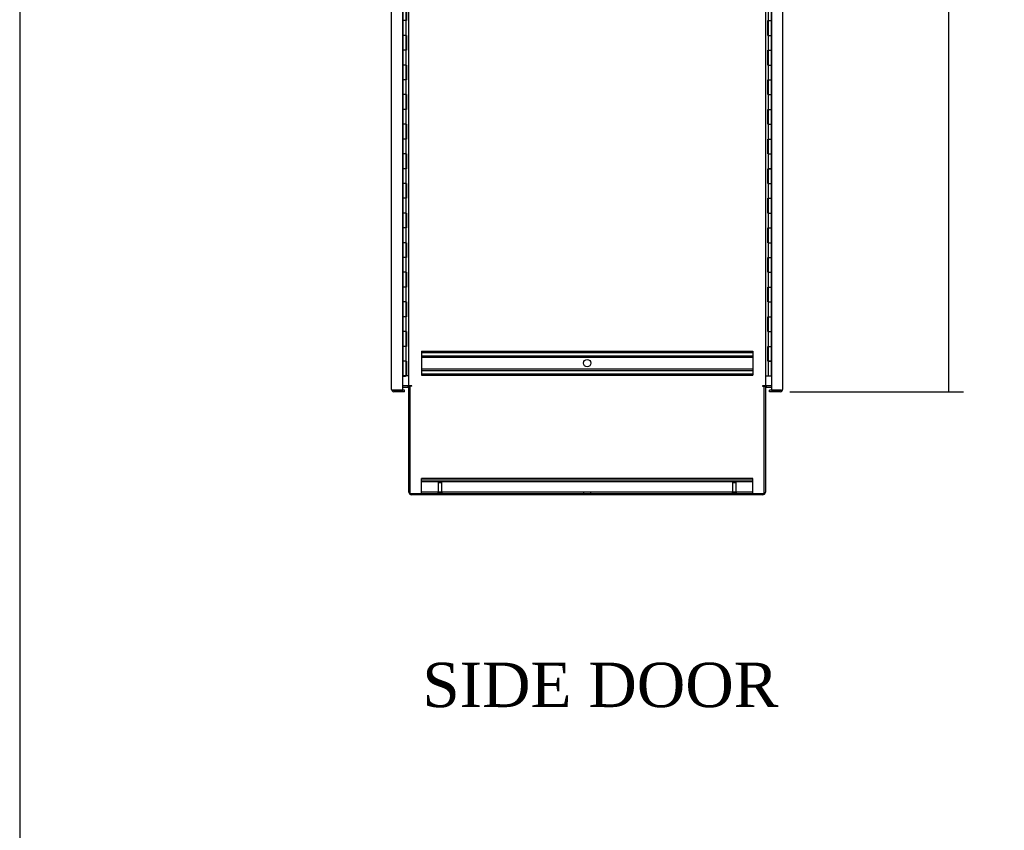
# Model space of a CAD drawing. Header units: inches. Extents: x 68 to 604, y 20 to 380.
# Tile 1 of 16: x 68 to 135, y 133 to 187. Entities that reach past the tile are written whole.
import ezdxf
from ezdxf.enums import TextEntityAlignment as Align
from ezdxf.lldxf.tags import DXFTag

# ---------------------------------------------------------------- set-up
doc = ezdxf.new("R2010")
doc.units = ezdxf.units.IN
doc.header["$MEASUREMENT"] = 0
for name, color, linetype in [('COM42890-3', 7, 'Continuous'), ('COM44037', 7, 'Continuous'), ('COM54578-60', 7, 'Continuous'), ('COM56746-4', 7, 'Continuous'), ('COM70839-3', 7, 'Continuous'), ('COM71117-3', 7, 'Continuous'), ('COM71119-1', 7, 'Continuous'), ('Default', 7, 'Continuous'), ('GSK11033', 7, 'Continuous'), ('STD21878', 7, 'Continuous')]:
    doc.layers.add(name, color=color, linetype=linetype)
doc.styles.add('SEACAD_Times_New_Roman', font='times.ttf')
tags = doc.linetypes.add('HIDDEN2', pattern=[0.1875, 0.125, -0.0625]).pattern_tags.tags
tags[6:7] = [DXFTag(74, 4), DXFTag(75, 0), DXFTag(340, '0'), DXFTag(46, 0.0), DXFTag(50, 0.0), DXFTag(44, 0.0), DXFTag(45, 0.0)]
tags[4:5] = [DXFTag(74, 4), DXFTag(75, 0), DXFTag(340, '0'), DXFTag(46, 0.0), DXFTag(50, 0.0), DXFTag(44, 0.0), DXFTag(45, 0.0)]
doc.dimstyles.new('HAMMOND_(STH_-_540x360)', dxfattribs={"dimtxt": 2, "dimasz": 2.5, "dimexe": 1, "dimexo": 1, "dimgap": 0.5, "dimtad": 0, "dimtih": 1, "dimtoh": 1, "dimzin": 0, "dimdsep": 46, "dimtxsty": 'SEACAD_Times_New_Roman', "dimblk1": '_SE_FILLED', "dimblk2": '_SE_FILLED', "dimsah": 1, "dimcen": 1, "dimadec": 0, "dimazin": 0, "dimtfac": 0.8, "dimtofl": 0, "dimtmove": 0, "dimatfit": 3, "dimfxl": 0, "dimtolj": 1, "dimtzin": 0, "dimarcsym": 0})

# ---------------------------------------------------------------- blocks, each defined once
blk = doc.blocks.new('SE4')
at = {"layer": 'COM42890-3', "color": 7, "linetype": 'HIDDEN2'}
for p, q in [((29.136, 143.14), (29.136, 143.002)), ((29.136, 143.14), (51.511, 143.14)), ((29.136, 143.045), (51.511, 143.045)), ((29.136, 143.002), (29.136, 141.653)), ((51.511, 143.14), (51.511, 143.002)), ((51.511, 143.002), (51.511, 141.653)), ((29.136, 142.821), (51.511, 142.821)), ((29.136, 142.726), (51.511, 142.726)), ((29.136, 141.929), (51.511, 141.929)), ((29.136, 141.834), (51.511, 141.834)), ((29.136, 141.653), (29.136, 141.515)), ((29.136, 141.61), (51.511, 141.61)), ((51.511, 141.653), (51.511, 141.515)), ((29.136, 141.515), (51.511, 141.515)), ((29.136, 134.384), (29.136, 134.522)), ((51.511, 134.522), (29.136, 134.522)), ((51.511, 134.427), (29.136, 134.427)), ((29.136, 133.66), (29.136, 134.384)), ((51.511, 134.301), (29.136, 134.301)), ((51.511, 134.384), (51.511, 134.522)), ((51.511, 133.66), (51.511, 134.384)), ((29.136, 133.522), (29.136, 133.66)), ((51.511, 133.617), (29.136, 133.617)), ((40.073, 133.617), (40.073, 133.522)), ((40.573, 133.522), (40.573, 133.617)), ((51.511, 133.522), (51.511, 133.66))]:
    blk.add_line(p, q, dxfattribs=at)
blk.add_circle((40.323, 142.327), 0.25, dxfattribs=at)
at = {"layer": 'COM44037', "color": 7, "linetype": 'Continuous'}
for p, q in [((52.77, 202.426), (52.77, 140.491)), ((53.515, 202.378), (53.515, 140.539)), ((52.64, 140.396), (52.64, 140.491)), ((53.17, 140.491), (52.64, 140.491)), ((53.372, 140.396), (52.64, 140.396)), ((52.77, 140.491), (53.372, 140.491)), ((53.372, 140.491), (53.372, 140.491)), ((53.372, 140.491), (53.486, 140.491)), ((53.372, 140.491), (53.435, 140.491)), ((53.435, 140.491), (53.486, 140.452)), ((53.515, 140.539), (53.515, 140.539)), ((53.515, 140.539), (53.515, 140.539)), ((53.515, 140.539), (53.515, 140.539))]:
    blk.add_line(p, q, dxfattribs=at)
for start, end in [(270, 322.49641), (322.49641, 359.84393), (359.92383, 0)]:
    blk.add_arc((53.372, 140.539), 0.143, start, end, dxfattribs=at)
blk.add_open_spline([(53.486, 140.491), (53.495, 140.499), (53.503, 140.507), (53.51, 140.519), (53.512, 140.523), (53.515, 140.531), (53.515, 140.535), (53.515, 140.539)], degree=3, knots=[0, 0, 0, 0, 0.5, 0.5, 0.75, 0.75, 1, 1, 1, 1], dxfattribs=at)
at = {"layer": 'COM54578-60', "color": 7, "linetype": 'Continuous'}
for p, q in [((27.878, 166.458), (27.878, 165.457)), ((28.112, 165.458), (28.112, 166.458)), ((28.121, 165.458), (28.121, 166.458)), ((28.126, 166.458), (28.126, 165.458)), ((52.565, 165.458), (52.565, 166.458)), ((52.768, 165.458), (52.768, 166.458)), ((28.082, 165.458), (27.878, 165.458)), ((27.878, 165.458), (27.878, 164.458)), ((28.112, 165.457), (27.878, 165.457)), ((28.082, 165.458), (28.082, 164.458)), ((28.126, 165.458), (28.082, 165.458)), ((52.521, 164.458), (52.521, 165.458)), ((52.521, 165.458), (52.565, 165.458)), ((52.525, 165.458), (52.525, 164.458)), ((52.534, 165.459), (52.768, 165.459)), ((52.534, 165.458), (52.534, 164.458)), ((52.565, 165.458), (52.768, 165.458)), ((52.768, 164.458), (52.768, 165.459)), ((27.878, 164.458), (27.878, 163.457)), ((28.082, 164.458), (27.878, 164.458)), ((28.082, 164.458), (27.878, 164.458)), ((28.126, 164.458), (28.082, 164.458)), ((28.112, 163.458), (28.112, 164.458)), ((28.121, 163.458), (28.121, 164.458)), ((28.126, 164.458), (28.126, 163.458)), ((52.521, 164.458), (52.565, 164.458)), ((52.565, 164.458), (52.768, 164.458)), ((52.565, 164.458), (52.768, 164.458)), ((52.565, 163.458), (52.565, 164.458)), ((52.768, 163.458), (52.768, 164.458)), ((28.082, 163.458), (27.878, 163.458)), ((27.878, 163.458), (27.878, 162.458)), ((28.112, 163.457), (27.878, 163.457)), ((28.082, 163.458), (28.082, 162.458)), ((28.126, 163.458), (28.082, 163.458)), ((52.521, 162.458), (52.521, 163.458)), ((52.521, 163.458), (52.565, 163.458)), ((52.525, 163.458), (52.525, 162.458)), ((52.534, 163.459), (52.768, 163.459)), ((52.534, 163.458), (52.534, 162.458)), ((52.565, 163.458), (52.768, 163.458)), ((52.768, 162.458), (52.768, 163.459)), ((27.878, 162.458), (27.878, 161.457)), ((28.082, 162.458), (27.878, 162.458)), ((28.082, 162.458), (27.878, 162.458)), ((28.126, 162.458), (28.082, 162.458)), ((28.112, 161.458), (28.112, 162.458)), ((28.121, 161.458), (28.121, 162.458)), ((28.126, 162.458), (28.126, 161.458)), ((52.521, 162.458), (52.565, 162.458)), ((52.565, 162.458), (52.768, 162.458)), ((52.565, 162.458), (52.768, 162.458)), ((52.565, 161.458), (52.565, 162.458)), ((52.768, 161.458), (52.768, 162.458)), ((28.082, 161.458), (27.878, 161.458)), ((27.878, 161.458), (27.878, 160.458)), ((28.112, 161.457), (27.878, 161.457)), ((28.082, 161.458), (28.082, 160.458)), ((28.126, 161.458), (28.082, 161.458)), ((52.521, 160.458), (52.521, 161.458)), ((52.521, 161.458), (52.565, 161.458)), ((52.525, 161.458), (52.525, 160.458)), ((52.534, 161.459), (52.768, 161.459)), ((52.534, 161.458), (52.534, 160.458)), ((52.565, 161.458), (52.768, 161.458)), ((52.768, 160.458), (52.768, 161.459)), ((27.878, 160.458), (27.878, 159.457)), ((28.082, 160.458), (27.878, 160.458)), ((28.082, 160.458), (27.878, 160.458)), ((28.126, 160.458), (28.082, 160.458)), ((28.112, 159.458), (28.112, 160.458)), ((28.121, 159.458), (28.121, 160.458)), ((28.126, 160.458), (28.126, 159.458)), ((52.521, 160.458), (52.565, 160.458)), ((52.565, 160.458), (52.768, 160.458)), ((52.565, 160.458), (52.768, 160.458)), ((52.565, 159.458), (52.565, 160.458)), ((52.768, 159.458), (52.768, 160.458)), ((28.082, 159.458), (27.878, 159.458)), ((27.878, 159.458), (27.878, 158.458)), ((28.112, 159.457), (27.878, 159.457)), ((28.082, 159.458), (28.082, 158.458)), ((28.126, 159.458), (28.082, 159.458)), ((52.521, 158.458), (52.521, 159.458)), ((52.521, 159.458), (52.565, 159.458)), ((52.525, 159.458), (52.525, 158.458)), ((52.534, 159.459), (52.768, 159.459)), ((52.534, 159.458), (52.534, 158.458)), ((52.565, 159.458), (52.768, 159.458)), ((52.768, 158.458), (52.768, 159.459)), ((27.878, 158.458), (27.878, 157.457)), ((28.082, 158.458), (27.878, 158.458)), ((28.082, 158.458), (27.878, 158.458)), ((28.126, 158.458), (28.082, 158.458)), ((28.112, 157.458), (28.112, 158.458)), ((28.121, 157.458), (28.121, 158.458)), ((28.126, 158.458), (28.126, 157.458)), ((52.521, 158.458), (52.565, 158.458)), ((52.565, 158.458), (52.768, 158.458)), ((52.565, 158.458), (52.768, 158.458)), ((52.565, 157.458), (52.565, 158.458)), ((52.768, 157.458), (52.768, 158.458)), ((28.082, 157.458), (27.878, 157.458)), ((27.878, 157.458), (27.878, 156.458)), ((28.112, 157.457), (27.878, 157.457)), ((28.082, 157.458), (28.082, 156.458)), ((28.126, 157.458), (28.082, 157.458)), ((52.521, 156.458), (52.521, 157.458)), ((52.521, 157.458), (52.565, 157.458)), ((52.525, 157.458), (52.525, 156.458)), ((52.534, 157.459), (52.768, 157.459)), ((52.534, 157.458), (52.534, 156.458)), ((52.565, 157.458), (52.768, 157.458)), ((52.768, 156.458), (52.768, 157.459)), ((27.878, 156.458), (27.878, 155.457)), ((28.082, 156.458), (27.878, 156.458)), ((28.082, 156.458), (27.878, 156.458)), ((28.126, 156.458), (28.082, 156.458)), ((28.112, 155.458), (28.112, 156.458)), ((28.121, 155.458), (28.121, 156.458)), ((28.126, 156.458), (28.126, 155.458)), ((52.521, 156.458), (52.565, 156.458)), ((52.565, 156.458), (52.768, 156.458)), ((52.565, 156.458), (52.768, 156.458)), ((52.565, 155.458), (52.565, 156.458)), ((52.768, 155.458), (52.768, 156.458)), ((28.082, 155.458), (27.878, 155.458)), ((27.878, 155.458), (27.878, 154.458)), ((28.112, 155.457), (27.878, 155.457)), ((28.082, 155.458), (28.082, 154.458)), ((28.126, 155.458), (28.082, 155.458)), ((52.521, 154.458), (52.521, 155.458)), ((52.521, 155.458), (52.565, 155.458)), ((52.525, 155.458), (52.525, 154.458)), ((52.534, 155.459), (52.768, 155.459)), ((52.534, 155.458), (52.534, 154.458)), ((52.565, 155.458), (52.768, 155.458)), ((52.768, 154.458), (52.768, 155.459)), ((27.878, 154.458), (27.878, 153.457)), ((28.082, 154.458), (27.878, 154.458)), ((28.082, 154.458), (27.878, 154.458)), ((28.126, 154.458), (28.082, 154.458)), ((28.112, 153.458), (28.112, 154.458)), ((28.121, 153.458), (28.121, 154.458)), ((28.126, 154.458), (28.126, 153.458)), ((52.521, 154.458), (52.565, 154.458)), ((52.565, 154.458), (52.768, 154.458)), ((52.565, 154.458), (52.768, 154.458)), ((52.565, 153.458), (52.565, 154.458)), ((52.768, 153.458), (52.768, 154.458)), ((28.082, 153.458), (27.878, 153.458)), ((27.878, 153.458), (27.878, 152.458)), ((28.112, 153.457), (27.878, 153.457)), ((28.082, 153.458), (28.082, 152.458)), ((28.126, 153.458), (28.082, 153.458)), ((52.521, 152.458), (52.521, 153.458)), ((52.521, 153.458), (52.565, 153.458)), ((52.525, 153.458), (52.525, 152.458)), ((52.534, 153.459), (52.768, 153.459)), ((52.534, 153.458), (52.534, 152.458)), ((52.565, 153.458), (52.768, 153.458)), ((52.768, 152.458), (52.768, 153.459)), ((27.878, 152.458), (27.878, 151.457)), ((28.082, 152.458), (27.878, 152.458)), ((28.082, 152.458), (27.878, 152.458)), ((28.126, 152.458), (28.082, 152.458)), ((28.112, 151.458), (28.112, 152.458)), ((28.121, 151.458), (28.121, 152.458)), ((28.126, 152.458), (28.126, 151.458)), ((52.521, 152.458), (52.565, 152.458)), ((52.565, 152.458), (52.768, 152.458)), ((52.565, 152.458), (52.768, 152.458)), ((52.565, 151.458), (52.565, 152.458)), ((52.768, 151.458), (52.768, 152.458)), ((28.082, 151.458), (27.878, 151.458)), ((27.878, 151.458), (27.878, 150.458)), ((28.112, 151.457), (27.878, 151.457)), ((28.082, 151.458), (28.082, 150.458)), ((28.126, 151.458), (28.082, 151.458)), ((52.521, 150.458), (52.521, 151.458)), ((52.521, 151.458), (52.565, 151.458)), ((52.525, 151.458), (52.525, 150.458)), ((52.534, 151.459), (52.768, 151.459)), ((52.534, 151.458), (52.534, 150.458)), ((52.565, 151.458), (52.768, 151.458)), ((52.768, 150.458), (52.768, 151.459)), ((27.878, 150.458), (27.878, 149.457)), ((28.082, 150.458), (27.878, 150.458)), ((28.082, 150.458), (27.878, 150.458)), ((28.126, 150.458), (28.082, 150.458)), ((28.112, 149.458), (28.112, 150.458)), ((28.121, 149.458), (28.121, 150.458)), ((28.126, 150.458), (28.126, 149.458)), ((52.521, 150.458), (52.565, 150.458)), ((52.565, 150.458), (52.768, 150.458)), ((52.565, 150.458), (52.768, 150.458)), ((52.565, 149.458), (52.565, 150.458)), ((52.768, 149.458), (52.768, 150.458)), ((28.082, 149.458), (27.878, 149.458)), ((27.878, 149.458), (27.878, 148.458)), ((28.112, 149.457), (27.878, 149.457)), ((28.082, 149.458), (28.082, 148.458)), ((28.126, 149.458), (28.082, 149.458)), ((52.521, 148.458), (52.521, 149.458)), ((52.521, 149.458), (52.565, 149.458)), ((52.525, 149.458), (52.525, 148.458)), ((52.534, 149.459), (52.768, 149.459)), ((52.534, 149.458), (52.534, 148.458)), ((52.565, 149.458), (52.768, 149.458)), ((52.768, 148.458), (52.768, 149.459)), ((27.878, 148.458), (27.878, 147.457)), ((28.082, 148.458), (27.878, 148.458)), ((28.082, 148.458), (27.878, 148.458)), ((28.126, 148.458), (28.082, 148.458)), ((28.112, 147.458), (28.112, 148.458)), ((28.121, 147.458), (28.121, 148.458)), ((28.126, 148.458), (28.126, 147.458)), ((52.521, 148.458), (52.565, 148.458)), ((52.565, 148.458), (52.768, 148.458)), ((52.565, 148.458), (52.768, 148.458)), ((52.565, 147.458), (52.565, 148.458)), ((52.768, 147.458), (52.768, 148.458)), ((28.082, 147.458), (27.878, 147.458)), ((27.878, 147.458), (27.878, 146.458)), ((28.112, 147.457), (27.878, 147.457)), ((28.082, 147.458), (28.082, 146.458)), ((28.126, 147.458), (28.082, 147.458)), ((52.521, 146.458), (52.521, 147.458)), ((52.521, 147.458), (52.565, 147.458)), ((52.525, 147.458), (52.525, 146.458)), ((52.534, 147.459), (52.768, 147.459)), ((52.534, 147.458), (52.534, 146.458)), ((52.565, 147.458), (52.768, 147.458)), ((52.768, 146.458), (52.768, 147.459)), ((27.878, 146.458), (27.878, 145.457)), ((28.082, 146.458), (27.878, 146.458)), ((28.082, 146.458), (27.878, 146.458)), ((28.126, 146.458), (28.082, 146.458)), ((28.112, 145.458), (28.112, 146.458)), ((28.121, 145.458), (28.121, 146.458)), ((28.126, 146.458), (28.126, 145.458)), ((52.521, 146.458), (52.565, 146.458)), ((52.565, 146.458), (52.768, 146.458)), ((52.565, 146.458), (52.768, 146.458)), ((52.565, 145.458), (52.565, 146.458)), ((52.768, 145.458), (52.768, 146.458)), ((28.082, 145.458), (27.878, 145.458)), ((27.878, 145.458), (27.878, 144.458)), ((28.112, 145.457), (27.878, 145.457)), ((28.082, 145.458), (28.082, 144.458)), ((28.126, 145.458), (28.082, 145.458)), ((52.521, 144.458), (52.521, 145.458)), ((52.521, 145.458), (52.565, 145.458)), ((52.525, 145.458), (52.525, 144.458)), ((52.534, 145.459), (52.768, 145.459)), ((52.534, 145.458), (52.534, 144.458)), ((52.565, 145.458), (52.768, 145.458)), ((52.768, 144.458), (52.768, 145.459)), ((27.878, 144.458), (27.878, 143.457)), ((28.082, 144.458), (27.878, 144.458)), ((28.082, 144.458), (27.878, 144.458)), ((28.126, 144.458), (28.082, 144.458)), ((28.112, 143.458), (28.112, 144.458)), ((28.121, 143.458), (28.121, 144.458)), ((28.126, 144.458), (28.126, 143.458)), ((52.521, 144.458), (52.565, 144.458)), ((52.565, 144.458), (52.768, 144.458)), ((52.565, 144.458), (52.768, 144.458)), ((52.565, 143.458), (52.565, 144.458)), ((52.768, 143.458), (52.768, 144.458)), ((28.082, 143.458), (27.878, 143.458)), ((27.878, 143.458), (27.878, 142.458)), ((28.112, 143.457), (27.878, 143.457)), ((28.082, 143.458), (28.082, 142.458)), ((28.126, 143.458), (28.082, 143.458)), ((52.521, 142.458), (52.521, 143.458)), ((52.521, 143.458), (52.565, 143.458)), ((52.525, 143.458), (52.525, 142.458)), ((52.534, 143.459), (52.768, 143.459)), ((52.534, 143.458), (52.534, 142.459)), ((52.565, 143.458), (52.768, 143.458)), ((52.768, 142.459), (52.768, 143.459)), ((27.878, 142.458), (27.878, 141.458)), ((28.082, 142.458), (27.878, 142.458)), ((28.082, 142.458), (27.878, 142.458)), ((28.126, 142.458), (28.082, 142.458)), ((28.112, 141.458), (28.112, 142.458)), ((28.121, 141.458), (28.121, 142.458)), ((28.126, 142.458), (28.126, 141.458)), ((52.521, 142.458), (52.565, 142.458)), ((52.768, 142.459), (52.534, 142.459)), ((52.565, 141.458), (52.565, 142.458)), ((52.565, 142.458), (52.768, 142.458)), ((52.601, 142.459), (52.601, 142.458)), ((52.701, 142.458), (52.701, 142.459)), ((52.706, 142.458), (52.706, 142.459)), ((52.768, 142.459), (52.768, 142.458)), ((52.768, 141.458), (52.768, 142.458)), ((27.878, 141.458), (27.876, 141.458)), ((28.112, 141.458), (27.878, 141.458)), ((27.933, 141.423), (27.933, 141.449)), ((27.933, 141.449), (27.983, 141.449)), ((27.983, 141.423), (27.933, 141.423)), ((27.945, 141.458), (27.945, 141.449)), ((28.008, 141.449), (27.983, 141.449)), ((28.008, 141.423), (27.983, 141.423)), ((28.008, 141.449), (28.058, 141.449)), ((28.058, 141.423), (28.008, 141.423)), ((28.045, 141.449), (28.045, 141.458)), ((28.058, 141.449), (28.058, 141.423)), ((28.126, 141.458), (28.121, 141.458)), ((28.293, 141.458), (28.126, 141.458)), ((52.353, 141.458), (52.565, 141.458)), ((52.565, 141.458), (52.768, 141.458)), ((52.768, 141.458), (52.77, 141.458))]:
    blk.add_line(p, q, dxfattribs=at)
at = {"layer": 'COM56746-4', "color": 7, "linetype": 'Continuous'}
for p, q in [((27.131, 140.539), (27.131, 202.378)), ((27.876, 140.491), (27.876, 202.426)), ((27.131, 140.539), (27.131, 140.539)), ((27.131, 140.539), (27.131, 140.539)), ((27.274, 140.491), (27.161, 140.491)), ((27.212, 140.491), (27.161, 140.452)), ((27.212, 140.491), (27.274, 140.491)), ((27.274, 140.491), (27.876, 140.491)), ((27.274, 140.491), (27.274, 140.491)), ((28.006, 140.396), (27.274, 140.396)), ((28.006, 140.491), (27.476, 140.491)), ((28.006, 140.396), (28.006, 140.491))]:
    blk.add_line(p, q, dxfattribs=at)
for start, end in [(180, 180.07617), (180.15607, 217.50359), (217.50359, 270)]:
    blk.add_arc((27.274, 140.539), 0.143, start, end, dxfattribs=at)
blk.add_open_spline([(27.161, 140.491), (27.151, 140.499), (27.144, 140.507), (27.136, 140.519), (27.134, 140.523), (27.132, 140.531), (27.131, 140.535), (27.131, 140.539)], degree=3, knots=[0, 0, 0, 0, 0.5, 0.5, 0.75, 0.75, 1, 1, 1, 1], dxfattribs=at)
at = {"layer": 'COM70839-3', "color": 7, "linetype": 'Continuous'}
for p, q in [((28.368, 140.802), (28.381, 140.772)), ((52.278, 140.802), (52.266, 140.772))]:
    blk.add_line(p, q, dxfattribs=at)
at = {"layer": 'COM71117-3', "color": 7, "linetype": 'Continuous'}
for p, q in [((27.876, 140.707), (28.198, 140.707)), ((28.293, 133.617), (28.293, 140.772)), ((28.388, 140.772), (28.293, 140.772)), ((52.258, 140.772), (52.353, 140.772)), ((52.353, 140.772), (52.353, 133.617)), ((52.448, 140.707), (52.77, 140.707)), ((52.163, 133.427), (28.483, 133.427))]:
    blk.add_line(p, q, dxfattribs=at)
for centre, radius, start, end in [((28.198, 140.612), 0.19, 57.3631, 90), ((28.198, 140.612), 0.095, 0, 90), ((52.448, 140.612), 0.19, 90, 122.6369), ((52.448, 140.612), 0.095, 90, 180), ((28.483, 133.617), 0.19, 180, 270), ((52.163, 133.617), 0.19, 270, 0)]:
    blk.add_arc(centre, radius, start, end, dxfattribs=at)
at = {"layer": 'COM71119-1', "color": 7, "linetype": 'Continuous'}
for p, q in [((28.293, 140.802), (28.293, 202.112)), ((52.353, 202.112), (52.353, 140.802)), ((28.198, 140.802), (27.876, 140.802)), ((28.198, 140.802), (28.293, 140.802)), ((28.483, 140.802), (28.293, 140.802)), ((28.483, 140.772), (28.388, 140.772)), ((28.388, 133.522), (28.388, 140.772)), ((52.353, 140.802), (52.163, 140.802)), ((52.163, 140.772), (52.258, 140.772)), ((52.258, 140.772), (52.258, 133.522)), ((52.353, 140.802), (52.448, 140.802)), ((52.77, 140.802), (52.448, 140.802)), ((28.388, 133.522), (52.258, 133.522))]:
    blk.add_line(p, q, dxfattribs=at)
for centre, start, end in [((28.483, 140.787), 270, 90), ((52.163, 140.787), 90, 270)]:
    blk.add_arc(centre, 0.015, start, end, dxfattribs=at)
at = {"layer": 'GSK11033', "color": 7, "linetype": 'Continuous'}
for p, q in [((27.476, 140.491), (27.226, 140.491)), ((27.226, 140.491), (27.226, 140.491)), ((27.476, 140.491), (27.476, 140.491)), ((27.531, 140.491), (27.531, 140.491)), ((53.116, 140.491), (53.116, 140.491)), ((53.42, 140.491), (53.17, 140.491)), ((53.17, 140.491), (53.17, 140.491)), ((53.42, 140.491), (53.42, 140.491))]:
    blk.add_line(p, q, dxfattribs=at)
at = {"layer": 'STD21878', "color": 7, "linetype": 'HIDDEN2'}
for p, q in [((30.263, 134.272), (30.513, 134.272)), ((30.263, 134.272), (30.263, 133.554)), ((30.513, 133.554), (30.513, 134.272)), ((50.133, 134.272), (50.383, 134.272)), ((50.133, 134.272), (50.133, 133.554)), ((50.383, 133.554), (50.383, 134.272)), ((30.248, 133.554), (30.529, 133.554)), ((30.248, 133.554), (30.248, 133.522)), ((30.529, 133.522), (30.529, 133.554)), ((50.118, 133.554), (50.399, 133.554)), ((50.118, 133.554), (50.118, 133.522)), ((50.399, 133.522), (50.399, 133.554))]:
    blk.add_line(p, q, dxfattribs=at)
blk = doc.blocks.new('_SE_FILLED')
at = {"color": 0}
blk.add_line((0, 0), (-1, 0), dxfattribs=at)
blk.add_solid([(0, 0), (-1, -0.1665), (-1, 0.1665), (0, 0)], dxfattribs=at)
blk = doc.blocks.new('*D79')
at = {"layer": 'Default', "color": 0, "linetype": 'Continuous', "lineweight": -2}
for p, q in [((120.407, 224.408), (132.127, 224.408)), ((131.127, 221.908), (131.127, 203.444)), ((131.127, 164.783), (131.127, 193.777)), ((120.407, 162.283), (132.127, 162.283))]:
    blk.add_line(p, q, dxfattribs=at)
at = {"layer": 'Defpoints', "color": 0, "linetype": 'Continuous'}
for p in [(119.407, 224.408), (119.407, 162.283), (131.127, 162.283)]:
    blk.add_point(p, dxfattribs=at)
at = {"layer": 'Default', "color": 0, "linetype": 'Continuous', "lineweight": -2, "xscale": 2.5, "yscale": 2.5, "zscale": 2.5}
for p, rotation in [((131.127, 224.408), 90), ((131.127, 162.283), 270)]:
    blk.add_blockref('_SE_FILLED', p, dxfattribs=dict(at, rotation=rotation))
at = {"layer": 'Default', "color": 0, "linetype": 'Continuous', "insert": (131.127, 198.61), "char_height": 2, "attachment_point": 5, "style": 'SEACAD_Times_New_Roman'}
blk.add_mtext('\\A1;\\A1;62.13\\PDOOR\\PTYP', dxfattribs=at)
blk = doc.blocks.new('BORDER')
at = {"layer": 'Default', "color": 7, "linetype": 'Continuous'}
blk.add_line((-41.86, 27.86), (-41.86, 0), dxfattribs=at)

msp = doc.modelspace()

# ---------------------------------------------------------------- block references
at = {"layer": 'Default', "color": 7, "xscale": 12.8, "yscale": 12.8, "zscale": 12.8}
msp.add_blockref('BORDER', (604.235, 23.363), dxfattribs=at)
at = {"layer": 'Default'}
msp.add_blockref('SE4', (66.401, 21.887), dxfattribs=at)

# ---------------------------------------------------------------- texts
at = {"layer": 'Default', "color": 7, "linetype": 'Continuous', "style": 'SEACAD_Times_New_Roman'}
msp.add_text('SIDE DOOR', height=3, dxfattribs=at).set_placement((95.602, 143.981), align=Align.TOP_LEFT)

# ---------------------------------------------------------------- dimensions: what is measured, and where the dimension line sits
at = {"layer": 'Default', "color": 7, "linetype": 'Continuous'}
dim = msp.add_linear_dim(base=(131.127095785, 162.282934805), p1=(119.407439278, 224.407934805), p2=(119.407439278, 162.282934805), angle=270, text='\\A1;<>\\PDOOR\\XTYP', dimstyle='HAMMOND_(STH_-_540x360)', dxfattribs=at)
dim.commit()
dim.dimension.update_dxf_attribs({"geometry": '*D79', "text_midpoint": (131.127095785, 198.610260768), "dimtype": 161})

doc.saveas('drawing.dxf')
